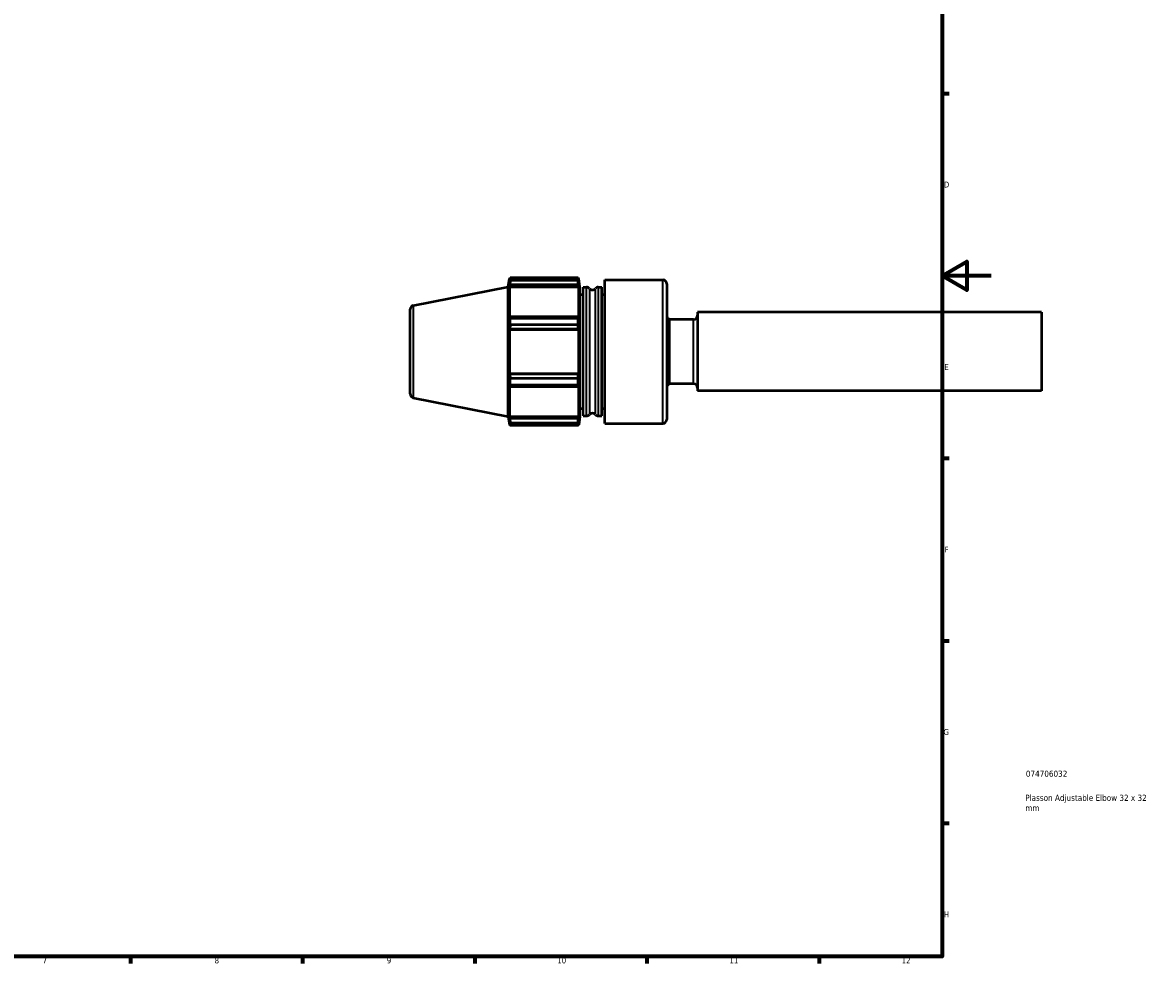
# Model space of a CAD drawing. Header units: millimetres. Extents: x -159 to 907, y -211 to 797.
# Tile 5 of 6: x 447 to 907, y 17 to 400. Entities that reach past the tile are written whole.
import ezdxf

# ---------------------------------------------------------------- set-up
doc = ezdxf.new("R2010")
doc.units = ezdxf.units.MM
for name, color, linetype, lineweight in [('Border (ANSI)', 7, 'Continuous', 70), ('Title (ISO)', 7, 'Continuous', 50), ('Visible (ANSI)', 7, 'Continuous', 50), ('Visible Narrow (ANSI)', 7, 'Continuous', 35)]:
    doc.layers.add(name, color=color, linetype=linetype, lineweight=lineweight)
doc.styles.add('Note Text (ANSI)', font='tahoma.ttf')
doc.styles.add('Note Text (ISO)', font='tahoma.ttf')

# ---------------------------------------------------------------- blocks, each defined once
blk = doc.blocks.new('Borders Default Border')
at = {"layer": 'Border (ANSI)'}
for p, q in [((821, 371.25), (823.8, 371.25)), ((821, 222.75), (823.8, 222.75)), ((821, 148.5), (823.8, 148.5)), ((821, 74.25), (823.8, 74.25)), ((490.58, 20), (490.58, 17.2)), ((560.67, 20), (560.67, 17.2)), ((630.75, 20), (630.75, 17.2)), ((700.83, 20), (700.83, 17.2)), ((770.92, 20), (770.92, 17.2))]:
    blk.add_line(p, q, dxfattribs=at)
at = {"layer": 'Border (ANSI)', "flags": 128}
for points in [[(20, 20), (20, 574), (821, 574), (821, 20), (20, 20)], [(841, 297), (821, 297), (831, 302.77), (831, 291.23), (821, 297)]]:
    blk.add_lwpolyline(points, dxfattribs=at)
at = {"layer": 'Border (ANSI)', "color": 5, "true_color": 0x0000ff, "char_height": 2.4, "attachment_point": 7, "style": 'Note Text (ANSI)'}
for s, insert in [('D', (821.72, 332.93)), ('E', (821.91, 258.68)), ('F', (821.98, 184.43)), ('G', (821.6, 110.13)), ('H', (821.73, 35.93)), ('7', (454.8, 17.2)), ('8', (524.84, 17.15)), ('9', (594.92, 17.15)), ('10', (664.35, 17.15)), ('11', (734.43, 17.2)), ('12', (804.52, 17.2))]:
    blk.add_mtext(s, dxfattribs=dict(at, insert=insert))
blk = doc.blocks.new('Title Blocks ISO')
at = {"layer": 'Title (ISO)', "color": 232, "true_color": 0xca0064, "style": 'Note Text (ISO)'}
for tag, p in [('PART_NUMBER_001', (34.08, 73.13)), ('DESCRIPTION_001', (33.84, 63.34)), ('DESCRIPTION_002', (33.86, 59.17))]:
    blk.add_attdef(tag, p, '', height=2.5, dxfattribs=at)

msp = doc.modelspace()

# ---------------------------------------------------------------- linework, layer by layer
at = {"layer": 'Visible (ANSI)'}
for p, q in [((644.38, 292.56), (644.85, 295.92)), ((644.85, 295.92), (644.85, 294.55)), ((644.85, 295.92), (645.09, 295.92)), ((644.99, 295.46), (644.85, 294.55)), ((645.17, 295.12), (645.17, 296.27)), ((645.17, 296.27), (672.78, 296.27)), ((672.78, 295.12), (645.17, 295.12)), ((672.78, 295.12), (672.78, 296.27)), ((672.86, 295.92), (673.09, 295.92)), ((673.09, 294.55), (672.96, 295.46)), ((673.57, 292.56), (673.09, 295.92)), ((673.09, 294.55), (673.09, 295.92)), ((683.7, 236.96), (683.7, 295.36)), ((683.7, 295.36), (707.3, 295.36)), ((605.73, 284.94), (644.38, 292.56)), ((644.38, 239.76), (644.38, 292.56)), ((644.85, 292.56), (644.99, 293.41)), ((644.85, 292.56), (673.09, 292.56)), ((644.85, 292.56), (644.85, 279.91)), ((644.99, 293.41), (672.96, 293.41)), ((672.96, 293.41), (673.09, 292.56)), ((673.09, 279.91), (673.09, 292.56)), ((673.57, 239.76), (673.57, 292.56)), ((674.85, 239.96), (674.85, 292.36)), ((674.85, 292.36), (676.22, 292.36)), ((681.04, 292.36), (682.42, 292.36)), ((682.42, 239.96), (682.42, 292.36)), ((708.9, 293.76), (708.9, 238.56)), ((673.57, 289.36), (674.85, 289.36)), ((682.42, 289.36), (683.7, 289.36)), ((604.44, 248.96), (604.44, 283.37)), ((721.44, 282.16), (721.44, 250.16)), ((861.44, 282.16), (721.44, 282.16)), ((861.44, 282.16), (861.44, 250.16)), ((644.99, 280.35), (644.85, 279.91)), ((672.96, 280.35), (644.99, 280.35)), ((645.17, 277), (645.17, 279.79)), ((645.17, 279.79), (672.78, 279.79)), ((672.78, 277), (645.17, 277)), ((672.78, 277), (672.78, 279.79)), ((673.09, 279.91), (672.96, 280.35)), ((709.9, 279.28), (709.9, 253.04)), ((719.84, 279.28), (709.9, 279.28)), ((644.85, 275.11), (644.99, 275.4)), ((644.85, 275.11), (644.85, 257.22)), ((644.85, 275.11), (673.09, 275.11)), ((644.99, 275.4), (672.96, 275.4)), ((672.96, 275.4), (673.09, 275.11)), ((673.09, 257.22), (673.09, 275.11)), ((644.85, 257.22), (673.09, 257.22)), ((644.99, 256.93), (644.85, 257.22)), ((672.96, 256.93), (644.99, 256.93)), ((645.17, 252.54), (645.17, 255.33)), ((645.17, 255.33), (672.78, 255.33)), ((672.78, 252.54), (672.78, 255.33)), ((673.09, 257.22), (672.96, 256.93)), ((644.85, 252.42), (644.85, 239.77)), ((644.85, 252.42), (644.99, 251.98)), ((644.99, 251.98), (672.96, 251.98)), ((672.78, 252.54), (645.17, 252.54)), ((672.96, 251.98), (673.09, 252.42)), ((673.09, 239.77), (673.09, 252.42)), ((719.84, 253.04), (709.9, 253.04)), ((861.44, 250.16), (721.44, 250.16)), ((605.73, 247.39), (644.38, 239.76)), ((644.38, 239.76), (644.85, 236.4)), ((644.85, 239.77), (673.09, 239.77)), ((644.99, 238.92), (644.85, 239.77)), ((673.09, 239.77), (672.96, 238.92)), ((673.57, 239.76), (673.09, 236.4)), ((673.57, 242.96), (674.85, 242.96)), ((674.85, 239.96), (676.22, 239.96)), ((681.04, 239.96), (682.42, 239.96)), ((682.42, 242.96), (683.7, 242.96)), ((644.85, 237.78), (644.85, 236.4)), ((644.85, 237.78), (644.99, 236.87)), ((644.85, 236.4), (645.09, 236.4)), ((672.96, 238.92), (644.99, 238.92)), ((645.17, 236.06), (645.17, 237.21)), ((645.17, 237.21), (672.78, 237.21)), ((672.78, 236.06), (645.17, 236.06)), ((672.78, 236.06), (672.78, 237.21)), ((672.86, 236.4), (673.09, 236.4)), ((672.96, 236.87), (673.09, 237.78)), ((673.09, 236.4), (673.09, 237.78)), ((683.7, 236.96), (707.3, 236.96))]:
    msp.add_line(p, q, dxfattribs=at)
for centre, radius, start, end in [((707.3, 293.76), 1.6, 0, 90), ((676.22, 290.76), 1.6, 41.1676, 90), ((678.63, 292.87), 1.6, 221.1676, 318.8324), ((681.04, 290.76), 1.6, 90, 138.8324), ((606.04, 283.37), 1.6, 101.1547, 180), ((719.84, 280.88), 1.6, 270, 0), ((698.17, 266.16), 17.6, 48.1982, 52.4294), ((606.04, 248.96), 1.6, 180, 258.8453), ((698.17, 266.16), 17.6, 307.5706, 311.8018), ((719.84, 251.44), 1.6, 0, 90), ((676.22, 241.56), 1.6, 270, 318.8324), ((678.63, 239.46), 1.6, 41.1676, 138.8324), ((681.04, 241.56), 1.6, 221.1676, 270), ((707.3, 238.56), 1.6, 270, 0)]:
    msp.add_arc(centre, radius, start, end, dxfattribs=at)
for points, weights in [([(644.99, 295.46), (645.07, 295.86), (645.17, 296.27)], [1.00342942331, 1.0021223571, 1]), ([(645.17, 295.12), (645.07, 294.25), (644.99, 293.41)], [1, 1.0021223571, 1.00342942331]), ([(672.78, 296.27), (672.87, 295.86), (672.96, 295.46)], [1, 1.0021223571, 1.00342942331]), ([(672.96, 293.41), (672.87, 294.25), (672.78, 295.12)], [1.00342942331, 1.0021223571, 1]), ([(644.99, 280.35), (645.07, 280.08), (645.17, 279.79)], [1.00342942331, 1.0021223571, 1]), ([(645.17, 277), (645.07, 276.19), (644.99, 275.4)], [1, 1.0021223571, 1.00342942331]), ([(672.78, 279.79), (672.87, 280.08), (672.96, 280.35)], [1, 1.0021223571, 1.00342942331]), ([(672.96, 275.4), (672.87, 276.19), (672.78, 277)], [1.00342942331, 1.0021223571, 1]), ([(644.99, 256.93), (645.07, 256.14), (645.17, 255.33)], [1.00342942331, 1.0021223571, 1]), ([(672.78, 255.33), (672.87, 256.14), (672.96, 256.93)], [1, 1.0021223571, 1.00342942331]), ([(645.17, 252.54), (645.07, 252.25), (644.99, 251.98)], [1, 1.0021223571, 1.00342942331]), ([(672.96, 251.98), (672.87, 252.25), (672.78, 252.54)], [1.00342942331, 1.0021223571, 1]), ([(644.99, 238.92), (645.07, 238.08), (645.17, 237.21)], [1.00342942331, 1.0021223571, 1]), ([(645.17, 236.06), (645.07, 236.47), (644.99, 236.87)], [1, 1.0021223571, 1.00342942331]), ([(672.78, 237.21), (672.87, 238.08), (672.96, 238.92)], [1, 1.0021223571, 1.00342942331]), ([(672.96, 236.87), (672.87, 236.47), (672.78, 236.06)], [1.00342942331, 1.0021223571, 1])]:
    msp.add_rational_spline(points, weights, degree=2, dxfattribs=at)
at = {"layer": 'Visible Narrow (ANSI)'}
for p, q in [((707.3, 237.32), (707.3, 295.01)), ((676.22, 240.29), (676.22, 292.04)), ((677.43, 291.5), (677.43, 240.83)), ((679.84, 240.83), (679.84, 291.5)), ((681.04, 292.04), (681.04, 240.29)), ((605.73, 284.71), (605.73, 247.62)), ((719.84, 253.21), (719.84, 279.12))]:
    msp.add_line(p, q, dxfattribs=at)

# ---------------------------------------------------------------- block references
msp.add_blockref('Borders Default Border', (0, 0))
msp.add_blockref('Title Blocks ISO', (821, 20)).add_auto_attribs({'PART_NUMBER_001': '074706032', 'DESCRIPTION_001': 'Plasson Adjustable Elbow 32 x 32', 'DESCRIPTION_002': 'mm'})

doc.saveas('drawing.dxf')
